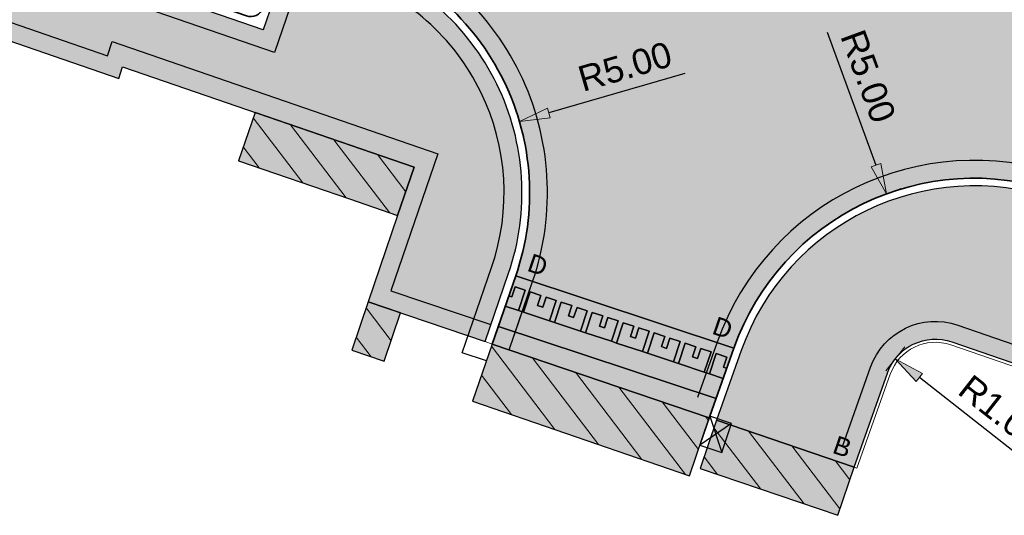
# Model space of a CAD drawing. Header units: metres. Extents: x 131295 to 132236, y 397710 to 398702.
# Tile 57 of 127: x 131443 to 131463, y 398024 to 398034. Entities that reach past the tile are written whole.
import ezdxf
from ezdxf.enums import TextEntityAlignment as Align

# ---------------------------------------------------------------- set-up
doc = ezdxf.new("R2010")
doc.units = ezdxf.units.M
doc.linetypes.add('AL-MATERIAALS', pattern=[2, 1, -1])
doc.layers.get('Defpoints').update_dxf_attribs({"color": 128})
for name, color, linetype, lineweight in [('N-KO-opsluitband 60x200mm', 2, 'Continuous', 25), ('N-KO-opsluitband achterkant', 8, 'Continuous', 5), ('N-KO-tekst banden', 1, 'Continuous', 18), ('N-KO-trottoirband 130-150x250mm', 3, 'Continuous', 35), ('N-KO-trottoirband achterkant', 8, 'Continuous', 5), ('N-RI-trottoirkolk', 7, 'Continuous', 25), ("N-VH-arcering 'MAT' grijs 254", 254, 'Continuous', 18), ('N-VH-arcering herstraten', 1, 'Continuous', 18), ('X-AL-maatvoering', 1, 'Continuous', 18), ('X-AL-materiaalscheiding', 1, 'AL-MATERIAALS', 18), ('X-AL-sinusdrempel grijs', 252, 'Continuous', 25), ('X-AL-sinusdrempel wit', 255, 'Continuous', 25), ('X-AL-sinusdrempel zwart', 250, 'Continuous', 25)]:
    doc.layers.add(name, color=color, linetype=linetype, lineweight=lineweight)
doc.layers.add("N-VH-arcering 'MAT' kleur 1 (heiderood)", color=7, linetype='Continuous', lineweight=18, true_color=0xd98c8c)
for name, color, linetype, plot in [('X-AL-contourlijnen', 30, 'Continuous', False), ('X-AL-hulplijn bandenlijnnummers', 30, 'Continuous', False), ('X-AL-hulplijn hoogtetekst', 190, 'Continuous', False)]:
    doc.layers.add(name, color=color, linetype=linetype, plot=plot)
doc.styles.add('CS Annotative', font='arial.ttf')
doc.dimstyles.new('CS Annotative', dxfattribs={"dimtxt": 2.5, "dimasz": 3, "dimexe": 0.18, "dimexo": 0.0625, "dimgap": 1, "dimtad": 1, "dimzin": 0, "dimdsep": 46, "dimtxsty": 'CS Annotative', "dimblk": 'CS Dimensionpijl', "dimcen": 0, "dimse1": 1, "dimse2": 1, "dimclrd": 256, "dimclre": 256, "dimclrt": 2, "dimadec": 0, "dimazin": 0, "dimtm": 1e-09, "dimtfac": 1, "dimtofl": 0, "dimtmove": 1, "dimatfit": 3, "dimfxl": 1, "dimtfillclr": 256, "dimtolj": 1, "dimtzin": 0, "dimarcsym": 0})
pattern_1 = [(307.33, (0, 0), (0.3975780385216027, 0.3032024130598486), [])]

# ---------------------------------------------------------------- blocks, each defined once
blk = doc.blocks.new('CS Dimensionpijl')
h = blk.add_hatch(color=256)
h.dxf.hatch_style = 1
h.paths.add_polyline_path([(-1, -0.1666666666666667), (0, 0), (-1, 0.1666666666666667)])
at = {"flags": 128}
blk.add_lwpolyline([(0, 0.5), (0, -0.5)], dxfattribs=at)
blk.add_lwpolyline([(-1, -0.1666666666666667), (0, 0), (-1, 0.1666666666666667)], close=True, dxfattribs=at)
blk = doc.blocks.new('*D216')
at = {"layer": 'Defpoints', "color": 0, "transparency": 16777216}
for p in [(131453.1349195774, 398031.7108259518), (131448.334383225, 398030.3126661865)]:
    blk.add_point(p, dxfattribs=at)
at = {"layer": 'X-AL-maatvoering', "lineweight": -2, "transparency": 16777216}
blk.add_line((131456.3758382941, 398032.6547459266), (131453.7109839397, 398031.8786051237), dxfattribs=at)
at = {"layer": 'X-AL-maatvoering', "lineweight": -2, "transparency": 16777216, "xscale": 0.6000000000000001, "yscale": 0.6000000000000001, "zscale": 0.6000000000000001, "rotation": 196.2382397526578}
blk.add_blockref('CS Dimensionpijl', (131453.1349195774, 398031.7108259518), dxfattribs=at)
at = {"layer": 'X-AL-maatvoering', "color": 2, "transparency": 16777216, "insert": (131455.2041306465, 398032.787688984), "char_height": 0.5, "attachment_point": 5, "rotation": 16.2382397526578, "style": 'CS Annotative'}
blk.add_mtext('\\A1;R5.00', dxfattribs=at)
blk = doc.blocks.new('*D217')
at = {"layer": 'Defpoints', "color": 0, "transparency": 16777216}
for p in [(131460.3334979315, 398030.2920403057), (131462.0543528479, 398025.5975053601)]:
    blk.add_point(p, dxfattribs=at)
at = {"layer": 'X-AL-maatvoering', "lineweight": -2, "transparency": 16777216}
blk.add_line((131459.1717213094, 398033.4613957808), (131460.1269953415, 398030.8553844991), dxfattribs=at)
at = {"layer": 'X-AL-maatvoering', "lineweight": -2, "transparency": 16777216, "xscale": 0.6000000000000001, "yscale": 0.6000000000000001, "zscale": 0.6000000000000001, "rotation": 290.1311977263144}
blk.add_blockref('CS Dimensionpijl', (131460.3334979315, 398030.2920403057), dxfattribs=at)
at = {"layer": 'X-AL-maatvoering', "color": 2, "transparency": 16777216, "insert": (131459.9735787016, 398032.596758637), "char_height": 0.5, "attachment_point": 5, "rotation": 290.13119772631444, "style": 'CS Annotative'}
blk.add_mtext('\\A1;R5.00', dxfattribs=at)
blk = doc.blocks.new('*D218')
at = {"layer": 'Defpoints', "color": 0, "transparency": 16777216}
for p in [(131461.2923036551, 398026.4409738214), (131462.0786852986, 398025.8232328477)]:
    blk.add_point(p, dxfattribs=at)
at = {"layer": 'X-AL-maatvoering', "lineweight": -2, "transparency": 16777216}
blk.add_line((131463.1604160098, 398024.973480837), (131460.9777509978, 398026.688070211), dxfattribs=at)
at = {"layer": 'X-AL-maatvoering', "lineweight": -2, "transparency": 16777216, "xscale": 0.6000000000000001, "yscale": 0.6000000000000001, "zscale": 0.6000000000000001, "rotation": 141.8486445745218}
blk.add_blockref('CS Dimensionpijl', (131460.5059220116, 398027.0587147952), dxfattribs=at)
at = {"layer": 'X-AL-maatvoering', "color": 2, "transparency": 16777216, "insert": (131462.5862471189, 398026.0034821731), "char_height": 0.5, "attachment_point": 5, "rotation": 321.84864457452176, "style": 'CS Annotative'}
blk.add_mtext('\\A1;R1.00', dxfattribs=at)
blk = doc.blocks.new('*U544')
for p, q in [((0.5075504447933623, 1.411521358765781), (1.60973159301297, -2.172847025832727)), ((2.624832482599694, 0.6501956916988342), (-0.5075504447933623, -1.411521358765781))]:
    blk.add_line(p, q)
blk.add_lwpolyline([(0.5075504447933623, 1.411521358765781), (-0.5075504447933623, -1.411521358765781), (1.60973159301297, -2.172847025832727), (2.624832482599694, 0.6501956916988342)], close=True)

msp = doc.modelspace()

# ---------------------------------------------------------------- hatches: boundary and pattern name
at = {"layer": "N-VH-arcering 'MAT' grijs 254"}
h = msp.add_hatch(color=256, dxfattribs=at)
h.dxf.hatch_style = 1
edge = h.paths.add_edge_path()
edge.add_line((131342.7596675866, 398069.7150251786), (131341.6284153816, 398070.1038041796))
edge.add_line((131341.6284153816, 398070.1038041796), (131341.1231030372, 398068.6334683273))
edge.add_line((131341.1231030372, 398068.6334683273), (131344.6623296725, 398067.4126458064))
edge.add_line((131344.6623296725, 398067.4126458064), (131344.6740631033, 398067.4469791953))
edge.add_line((131344.6740631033, 398067.4469791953), (131348.0075427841, 398066.3393957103))
edge.add_line((131348.0075427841, 398066.3393957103), (131348.1551189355, 398066.6045629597))
edge.add_line((131348.1551189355, 398066.6045629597), (131349.7807163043, 398066.0654328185))
edge.add_line((131349.7807163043, 398066.0654328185), (131349.7230970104, 398065.7357829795))
edge.add_line((131349.7230970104, 398065.7357829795), (131352.9977042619, 398064.5906258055))
edge.add_line((131352.9977042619, 398064.5906258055), (131359.3359764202, 398062.4226722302))
edge.add_line((131359.3359764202, 398062.4226722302), (131362.6641292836, 398061.2657356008))
edge.add_line((131362.6641292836, 398061.2657356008), (131364.5270973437, 398060.6138699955))
edge.add_line((131364.5270973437, 398060.6138699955), (131367.1167447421, 398059.7265202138))
edge.add_line((131367.1167447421, 398059.7265202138), (131367.026, 398059.459))
edge.add_line((131367.026, 398059.459), (131370.098, 398058.395))
edge.add_line((131370.098, 398058.395), (131370.1939942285, 398058.6743678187))
edge.add_line((131370.1939942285, 398058.6743678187), (131372.87, 398057.7548592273))
edge.add_line((131372.87, 398057.7548592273), (131372.798, 398057.475))
edge.add_line((131372.798, 398057.475), (131375.874, 398056.408))
edge.add_line((131375.874, 398056.408), (131375.9677388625, 398056.6843470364))
edge.add_line((131375.9677388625, 398056.6843470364), (131378.6559271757, 398055.7724946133))
edge.add_line((131378.6559271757, 398055.7724946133), (131378.565, 398055.482))
edge.add_line((131378.565, 398055.482), (131381.648, 398054.431))
edge.add_line((131381.648, 398054.431), (131381.7417237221, 398054.7073024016))
edge.add_line((131381.7417237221, 398054.7073024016), (131384.4259537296, 398053.7807277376))
edge.add_line((131384.4259537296, 398053.7807277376), (131384.333, 398053.51))
edge.add_line((131384.333, 398053.51), (131387.4252257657, 398052.4812634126))
edge.add_line((131387.4252257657, 398052.4812634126), (131387.496, 398052.694))
edge.add_line((131387.496, 398052.694), (131390.1800521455, 398051.7985150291))
edge.add_line((131390.1800521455, 398051.7985150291), (131390.098, 398051.52))
edge.add_line((131390.098, 398051.52), (131393.18, 398050.474))
edge.add_line((131393.18, 398050.474), (131393.2714851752, 398050.7368751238))
edge.add_line((131393.2714851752, 398050.7368751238), (131395.9504230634, 398049.816756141))
edge.add_line((131395.9504230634, 398049.816756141), (131395.88, 398049.547))
edge.add_line((131395.88, 398049.547), (131398.945, 398048.484))
edge.add_line((131398.945, 398048.484), (131399.0383878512, 398048.7557825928))
edge.add_line((131399.0383878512, 398048.7557825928), (131401.7112560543, 398047.8374293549))
edge.add_line((131401.7112560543, 398047.8374293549), (131401.639, 398047.568))
edge.add_line((131401.639, 398047.568), (131404.71, 398046.501))
edge.add_line((131404.71, 398046.501), (131404.8076832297, 398046.7735482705))
edge.add_line((131404.8076832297, 398046.7735482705), (131407.6766714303, 398045.7900599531))
edge.add_line((131407.6766714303, 398045.7900599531), (131407.594, 398045.52))
edge.add_line((131407.594, 398045.52), (131410.663, 398044.462))
edge.add_line((131410.663, 398044.462), (131410.7587688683, 398044.7407119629))
edge.add_line((131410.7587688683, 398044.7407119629), (131413.4489326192, 398043.8189923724))
edge.add_line((131413.4489326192, 398043.8189923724), (131413.353, 398043.539))
edge.add_line((131413.353, 398043.539), (131416.433, 398042.48))
edge.add_line((131416.433, 398042.48), (131416.5303210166, 398042.7632291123))
edge.add_line((131416.5303210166, 398042.7632291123), (131419.2121201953, 398041.8443754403))
edge.add_line((131419.2121201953, 398041.8443754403), (131419.112, 398041.553))
edge.add_line((131419.112, 398041.553), (131422.201, 398040.491))
edge.add_line((131422.201, 398040.491), (131422.3022357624, 398040.7856220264))
edge.add_line((131422.3022357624, 398040.7856220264), (131424.9762075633, 398039.8694502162))
edge.add_line((131424.9762075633, 398039.8694502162), (131424.874, 398039.572))
edge.add_line((131424.874, 398039.572), (131427.9534064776, 398038.513860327))
edge.add_line((131427.9534064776, 398038.513860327), (131428.0565548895, 398038.8140436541))
edge.add_line((131428.0565548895, 398038.8140436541), (131430.7684406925, 398037.8790389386))
edge.add_line((131430.7684406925, 398037.8790389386), (131430.665, 398037.578))
edge.add_line((131430.665, 398037.578), (131433.739, 398036.521))
edge.add_line((131433.739, 398036.521), (131433.8408027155, 398036.8172720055))
edge.add_line((131433.8408027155, 398036.8172720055), (131436.529101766, 398035.8882320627))
edge.add_line((131436.529101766, 398035.8882320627), (131436.428, 398035.594))
edge.add_line((131436.428, 398035.594), (131439.518, 398034.536))
edge.add_line((131439.518, 398034.536), (131439.6160726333, 398034.8214165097))
edge.add_line((131439.6160726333, 398034.8214165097), (131442.2801548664, 398033.9007455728))
edge.add_line((131442.2801548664, 398033.9007455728), (131442.183, 398033.618))
edge.add_line((131442.183, 398033.618), (131445.276, 398032.553))
edge.add_line((131445.276, 398032.553), (131445.352, 398032.781))
edge.add_line((131445.352, 398032.781), (131451.0680801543, 398030.8133967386))
edge.add_line((131451.0680801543, 398030.8133967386), (131450.7460321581, 398029.8695272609))
edge.add_line((131450.7460321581, 398029.8695272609), (131450.167661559, 398028.1744185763))
edge.add_line((131450.167661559, 398028.1744185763), (131452.4597349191, 398027.395141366))
edge.add_line((131452.4597349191, 398027.395141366), (131452.9206496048, 398028.7351172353))
edge.add_arc((131448.334383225, 398030.3126661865), 4.849999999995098, 341.0181981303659, 431.033621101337)
edge.add_line((131449.9106975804, 398034.8993570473), (131448.8710825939, 398035.2566429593))
edge.add_arc((131448.8223306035, 398035.1147865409), 0.1500000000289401, 71.03362109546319, 161.0336211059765)
edge.add_line((131448.6804741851, 398035.1635385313), (131448.1117009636, 398033.508546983))
edge.add_line((131448.1117009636, 398033.508546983), (131410.4724646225, 398046.4440750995))
edge.add_line((131410.4724646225, 398046.4440750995), (131411.0412377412, 398048.099066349))
edge.add_arc((131410.899381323, 398048.1478183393), 0.1499999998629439, 341.0336211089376, 431.0336210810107)
edge.add_line((131410.9481333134, 398048.2896747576), (131410.7368746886, 398047.6749636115))
edge.add_line((131410.7368746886, 398047.6749636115), (131410.5950182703, 398047.7237156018))
edge.add_line((131410.5950182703, 398047.7237156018), (131409.7438797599, 398048.0162275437))
edge.add_line((131409.7438797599, 398048.0162275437), (131409.6020233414, 398048.064979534))
edge.add_line((131409.6020233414, 398048.064979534), (131409.8132819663, 398048.6796906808))
edge.add_arc((131409.7645299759, 398048.5378342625), 0.1499999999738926, 71.03362108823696, 161.0336211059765)
edge.add_line((131409.6226735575, 398048.5865862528), (131409.0539004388, 398046.9315950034))
edge.add_line((131409.0539004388, 398046.9315950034), (131381.8174681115, 398056.2919771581))
edge.add_line((131381.8174681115, 398056.2919771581), (131382.3862412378, 398057.9469684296))
edge.add_arc((131382.2443848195, 398057.99572042), 0.1499999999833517, 341.0336210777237, 431.0336166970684)
edge.add_line((131382.2931368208, 398058.1375768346), (131381.1582855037, 398058.5275928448))
edge.add_arc((131381.1095335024, 398058.3857364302), 0.1499999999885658, 71.03361669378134, 161.0336211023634)
edge.add_line((131380.967677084, 398058.4344884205), (131380.3989039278, 398056.779497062))
edge.add_line((131380.3989039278, 398056.779497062), (131342.7596675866, 398069.7150251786))
h = msp.add_hatch(color=256, dxfattribs=at)
h.dxf.hatch_style = 1
h.paths.add_polyline_path([(131451.0680801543, 398030.8133967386), (131447.9490165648, 398031.8870485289), (131447.6259763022, 398030.9406597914), (131449.7996060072, 398030.1924475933), (131450.7460321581, 398029.8695272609)])
h = msp.add_hatch(color=256, dxfattribs=at)
h.dxf.hatch_style = 1
edge = h.paths.add_edge_path()
edge.add_line((131464.4774061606, 398029.4173630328), (131464.1936933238, 398029.5148670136))
edge.add_line((131464.1936933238, 398029.5148670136), (131464.339949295, 398029.9404362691))
edge.add_line((131464.339949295, 398029.9404362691), (131463.6306672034, 398030.1841962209))
edge.add_arc((131462.0543528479, 398025.5975053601), 4.849999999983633, 71.03362110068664, 160.4888448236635)
edge.add_line((131457.4828569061, 398027.2173587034), (131456.9990038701, 398025.8518448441))
edge.add_line((131456.9990038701, 398025.8518448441), (131459.6975374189, 398024.9343760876))
edge.add_line((131459.6975374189, 398024.9343760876), (131460.3497271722, 398026.7749642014))
edge.add_arc((131461.292303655, 398026.4409738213), 1.000000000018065, 71.03362109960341, 160.4888448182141, ccw=False)
edge.add_line((131461.6173169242, 398027.3866832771), (131463.5511183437, 398026.7220910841))
edge.add_line((131463.5511183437, 398026.7220910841), (131464.4774061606, 398029.4173630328))
h = msp.add_hatch(color=256, dxfattribs=at)
h.dxf.hatch_style = 1
h.paths.add_polyline_path([(131450.167661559, 398028.1744185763), (131449.8457690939, 398027.2276423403), (131450.4821346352, 398027.0112857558), (131450.8040271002, 398027.9580619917)])
h = msp.add_hatch(color=256, dxfattribs=at)
h.dxf.hatch_style = 1
h.paths.add_polyline_path([(131459.6975374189, 398024.9343760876), (131456.9990038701, 398025.8518448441), (131456.6771114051, 398024.9050686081), (131459.3756449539, 398023.9875998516)])
at = {"layer": "N-VH-arcering 'MAT' kleur 1 (heiderood)"}
h = msp.add_hatch(color=256, dxfattribs=at)
h.dxf.hatch_style = 1
edge = h.paths.add_edge_path()
edge.add_line((131464.7844696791, 398033.5414804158), (131455.3208627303, 398036.7938680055))
edge.add_line((131455.3208627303, 398036.7938680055), (131451.0645048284, 398038.256655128))
edge.add_line((131451.0645048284, 398038.256655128), (131449.9594495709, 398035.0412134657))
edge.add_arc((131448.334383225, 398030.3126661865), 5.000000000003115, -18.98180187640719, 71.03362110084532, ccw=False)
edge.add_line((131453.0624928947, 398028.686327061), (131457.3408656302, 398027.2657504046))
edge.add_line((131457.3408656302, 398027.2657504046), (131457.3414704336, 398027.2674572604))
edge.add_arc((131462.0543528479, 398025.5975053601), 4.999999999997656, 71.03362110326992, 160.4888448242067, ccw=False)
edge.add_line((131463.6794191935, 398030.3260526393), (131464.7844696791, 398033.5414804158))
h = msp.add_hatch(color=256, dxfattribs=at)
h.dxf.hatch_style = 1
h.paths.add_polyline_path([(131452.7209420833, 398027.6933670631), (131452.6017522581, 398027.346857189), (131456.8569757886, 398025.9001326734), (131456.9901059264, 398026.2758480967)])
h = msp.add_hatch(color=256, dxfattribs=at)
h.dxf.hatch_style = 1
h.paths.add_polyline_path([(131456.8569757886, 398025.9001326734), (131452.6017522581, 398027.346857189), (131452.2162342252, 398026.2260033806), (131456.4702493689, 398024.7626615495)])
at = {"layer": 'N-VH-arcering herstraten'}
h = msp.add_hatch(dxfattribs=at)
h.set_pattern_fill('CS-HERSTRATEN', color=256, angle=262.33)
h.set_pattern_definition(pattern_1)
h.paths.add_polyline_path([(131451.0680801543, 398030.8133967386), (131447.9490165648, 398031.8870485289), (131447.6259763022, 398030.9406597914), (131449.7996060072, 398030.1924475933), (131450.7460321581, 398029.8695272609)])
h = msp.add_hatch(dxfattribs=at)
h.set_pattern_fill('CS-HERSTRATEN', color=256, angle=262.33)
h.set_pattern_definition(pattern_1)
h.paths.add_polyline_path([(131450.167661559, 398028.1744185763), (131449.8457690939, 398027.2276423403), (131450.4821346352, 398027.0112857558), (131450.8040271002, 398027.9580619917)])
h = msp.add_hatch(dxfattribs=at)
h.set_pattern_fill('CS-HERSTRATEN', color=256, angle=262.33)
h.set_pattern_definition(pattern_1)
h.paths.add_polyline_path([(131456.8569757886, 398025.9001326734), (131452.6017522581, 398027.346857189), (131452.2162342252, 398026.2260033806), (131456.4702493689, 398024.7626615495)])
h = msp.add_hatch(dxfattribs=at)
h.set_pattern_fill('CS-HERSTRATEN', color=256, angle=262.33)
h.set_pattern_definition(pattern_1)
h.paths.add_polyline_path([(131459.6975374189, 398024.9343760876), (131456.9990038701, 398025.8518448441), (131456.6771114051, 398024.9050686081), (131459.3756449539, 398023.9875998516)])
at = {"layer": 'X-AL-sinusdrempel grijs'}
msp.add_hatch(color=256, dxfattribs=at).paths.add_polyline_path([(131457.1304098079, 398026.6718090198), (131456.8598791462, 398026.7616351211), (131456.7602287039, 398026.7947227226), (131456.2524859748, 398026.96331193), (131456.1528355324, 398026.9963995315), (131455.6450928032, 398027.164988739), (131455.545442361, 398027.1980763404), (131455.0376996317, 398027.3666655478), (131454.9380491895, 398027.3997531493), (131454.4303064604, 398027.5683423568), (131454.3306560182, 398027.6014299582), (131453.822913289, 398027.7700191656), (131453.7232628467, 398027.8031067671), (131453.2155201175, 398027.9716959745), (131453.1158696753, 398028.0047835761), (131452.8575624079, 398028.0905510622), (131452.7209420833, 398027.6933670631), (131456.9901059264, 398026.2758480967)])
at = {"layer": 'X-AL-sinusdrempel wit'}
msp.add_hatch(color=256, dxfattribs=at).paths.add_polyline_path([(131453.0624928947, 398028.686327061), (131452.9258725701, 398028.2891430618), (131452.9827439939, 398028.2702596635), (131453.0489191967, 398028.4695605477), (131453.2482200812, 398028.4033853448), (131453.1158696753, 398028.0047835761), (131453.2155201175, 398027.9716959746), (131453.3478705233, 398028.3702977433), (131453.556661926, 398028.3009713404), (131453.4904867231, 398028.1016704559), (131453.5901371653, 398028.0685828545), (131453.6563123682, 398028.2678837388), (131453.8556132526, 398028.2017085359), (131453.7232628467, 398027.8031067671), (131453.822913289, 398027.7700191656), (131453.9552636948, 398028.1686209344), (131454.1640550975, 398028.0992945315), (131454.0978798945, 398027.899993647), (131454.1975303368, 398027.8669060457), (131454.2637055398, 398028.0662069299), (131454.463006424, 398028.0000317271), (131454.3306560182, 398027.6014299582), (131454.4303064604, 398027.5683423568), (131454.5626568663, 398027.9669441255), (131454.7714482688, 398027.8976177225), (131454.7052730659, 398027.698316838), (131454.8049235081, 398027.6652292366), (131454.871098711, 398027.8645301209), (131455.0703995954, 398027.7983549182), (131454.9380491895, 398027.3997531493), (131455.0376996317, 398027.3666655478), (131455.1700500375, 398027.7652673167), (131455.3788414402, 398027.6959409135), (131455.3126662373, 398027.4966400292), (131455.4123166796, 398027.4635524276), (131455.4784918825, 398027.6628533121), (131455.6777927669, 398027.5966781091), (131455.545442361, 398027.1980763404), (131455.6450928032, 398027.164988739), (131455.777443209, 398027.5635905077), (131455.9862346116, 398027.4942641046), (131455.9200594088, 398027.2949632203), (131456.019709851, 398027.2618756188), (131456.085885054, 398027.4611765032), (131456.2851859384, 398027.3950013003), (131456.1528355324, 398026.9963995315), (131456.2524859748, 398026.96331193), (131456.3848363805, 398027.3619136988), (131456.5936277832, 398027.2925872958), (131456.5274525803, 398027.0932864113), (131456.6271030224, 398027.0601988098), (131456.6932782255, 398027.2594996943), (131456.8925791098, 398027.1933244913), (131456.7602287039, 398026.7947227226), (131456.8598791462, 398026.7616351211), (131456.992229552, 398027.1602368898), (131457.2010209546, 398027.0909104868), (131457.1348457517, 398026.8916096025), (131457.2005617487, 398026.8697894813), (131457.3408656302, 398027.2657504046)])
at = {"layer": 'X-AL-sinusdrempel zwart'}
for points in [[(131453.2482200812, 398028.403385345), (131453.0489191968, 398028.4695605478), (131452.982743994, 398028.2702596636), (131452.9258725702, 398028.2891430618), (131452.8575624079, 398028.0905510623), (131453.1158696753, 398028.0047835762)], [(131453.8556132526, 398028.2017085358), (131453.6563123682, 398028.2678837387), (131453.5901371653, 398028.0685828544), (131453.490486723, 398028.1016704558), (131453.556661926, 398028.3009713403), (131453.3478705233, 398028.3702977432), (131453.2155201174, 398027.9716959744), (131453.7232628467, 398027.803106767)], [(131454.463006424, 398028.000031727), (131454.2637055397, 398028.0662069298), (131454.1975303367, 398027.8669060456), (131454.0978798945, 398027.8999936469), (131454.1640550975, 398028.0992945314), (131453.9552636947, 398028.1686209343), (131453.822913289, 398027.7700191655), (131454.3306560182, 398027.6014299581)], [(131455.0703995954, 398027.7983549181), (131454.8710987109, 398027.8645301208), (131454.8049235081, 398027.6652292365), (131454.7052730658, 398027.6983168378), (131454.7714482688, 398027.8976177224), (131454.5626568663, 398027.9669441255), (131454.4303064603, 398027.5683423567), (131454.9380491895, 398027.3997531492)], [(131455.6777927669, 398027.596678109), (131455.4784918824, 398027.662853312), (131455.4123166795, 398027.4635524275), (131455.3126662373, 398027.4966400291), (131455.3788414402, 398027.6959409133), (131455.1700500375, 398027.7652673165), (131455.0376996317, 398027.3666655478), (131455.545442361, 398027.1980763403)], [(131456.2851859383, 398027.3950013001), (131456.0858850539, 398027.461176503), (131456.019709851, 398027.2618756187), (131455.9200594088, 398027.2949632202), (131455.9862346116, 398027.4942641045), (131455.777443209, 398027.5635905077), (131455.6450928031, 398027.1649887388), (131456.1528355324, 398026.9963995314)], [(131456.8925791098, 398027.1933244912), (131456.6932782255, 398027.2594996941), (131456.6271030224, 398027.0601988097), (131456.5274525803, 398027.0932864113), (131456.5936277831, 398027.2925872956), (131456.3848363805, 398027.3619136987), (131456.2524859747, 398026.9633119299), (131456.7602287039, 398026.7947227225)], [(131457.2005617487, 398026.8697894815), (131457.1348457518, 398026.8916096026), (131457.2010209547, 398027.0909104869), (131456.9922295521, 398027.16023689), (131456.8598791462, 398026.7616351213), (131457.1304098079, 398026.6718090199)]]:
    msp.add_hatch(color=256, dxfattribs=at).paths.add_polyline_path(points)

# ---------------------------------------------------------------- linework, layer by layer
at = {"layer": 'N-KO-opsluitband 60x200mm', "flags": 128}
msp.add_lwpolyline([(131459.6975374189, 398024.9343760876), (131460.3497271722, 398026.7749642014, -0.4114314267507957), (131461.6173169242, 398027.3866832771), (131463.5511183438, 398026.722091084)], format="xyb", dxfattribs=at)
at = {"layer": 'N-KO-opsluitband achterkant', "flags": 128}
msp.add_lwpolyline([(131459.6975374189, 398024.9343760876), (131459.7540920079, 398024.9143366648), (131460.4062817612, 398026.7549247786, -0.4114314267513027), (131461.5978161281, 398027.3299407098), (131463.5316175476, 398026.6653485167), (131463.5511183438, 398026.722091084), (131463.5121167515, 398026.6086059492), (131464.4593128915, 398026.2830817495), (131464.2219899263, 398025.5925297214), (131464.335475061, 398025.5535281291)], format="xyb", dxfattribs=at)
at = {"layer": 'N-KO-trottoirband 130-150x250mm', "ltscale": 0.8}
for points in [[(131452.6017522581, 398027.346857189), (131453.0624928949, 398028.6863270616, 0.4142924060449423), (131449.9594495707, 398035.0412134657), (131448.9198345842, 398035.3984993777, 0.4142135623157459), (131448.5386177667, 398035.2122905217), (131448.0998498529, 398033.9355827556, -0.4142135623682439), (131447.7821691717, 398033.780408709), (131410.8995003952, 398046.4559262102, -0.4142135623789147), (131410.7443263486, 398046.7736068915), (131411.1830941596, 398048.0503143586, 0.4142135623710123), (131410.9968853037, 398048.4315311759)], [(131464.3887012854, 398030.0822926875), (131463.6794191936, 398030.3260526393, 0.4114314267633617), (131457.3414704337, 398027.2674572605), (131456.8689394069, 398025.9338959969)]]:
    msp.add_lwpolyline(points, format="xyb", dxfattribs=at)
at = {"layer": 'N-KO-trottoirband achterkant', "ltscale": 0.8}
for points in [[(131452.6017522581, 398027.346857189), (131452.4597349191, 398027.395141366), (131452.9206496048, 398028.7351172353, 0.4142924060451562), (131449.9106975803, 398034.8993570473), (131448.8710825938, 398035.2566429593, 0.4142135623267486), (131448.6804741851, 398035.1635385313), (131448.1117009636, 398033.508546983), (131410.4724646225, 398046.4440750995), (131411.0412377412, 398048.0990663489, 0.4142135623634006), (131410.9481333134, 398048.2896747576)], [(131464.339949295, 398029.9404362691), (131463.6306672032, 398030.1841962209, 0.4114314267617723), (131457.4828569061, 398027.2173587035), (131457.0109674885, 398025.8856081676), (131456.8689394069, 398025.9338959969)]]:
    msp.add_lwpolyline(points, format="xyb", dxfattribs=at)
at = {"layer": 'X-AL-contourlijnen', "flags": 128}
msp.add_lwpolyline([(131442.183, 398033.618), (131445.276, 398032.553), (131445.352, 398032.781), (131451.0680801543, 398030.8133967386), (131450.7460321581, 398029.8695272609), (131450.167661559, 398028.1744185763), (131452.4597349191, 398027.395141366), (131452.9206496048, 398028.7351172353, 0.4142924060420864), (131449.9106975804, 398034.8993570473), (131448.8710825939, 398035.2566429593, 0.4142135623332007), (131448.6804741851, 398035.1635385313), (131448.1117009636, 398033.508546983), (131410.4724646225, 398046.4440750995)], format="xyb", dxfattribs=at)
for points in [[(131464.7844696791, 398033.5414804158), (131455.3208627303, 398036.7938680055), (131451.0645048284, 398038.256655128), (131449.9594495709, 398035.0412134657, -0.4142924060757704), (131453.0624928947, 398028.686327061), (131457.3408656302, 398027.2657504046), (131457.3414704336, 398027.2674572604, -0.41143142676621), (131463.6794191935, 398030.3260526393)], [(131464.4774061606, 398029.4173630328), (131464.1936933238, 398029.5148670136), (131464.339949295, 398029.9404362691), (131463.6306672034, 398030.1841962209, 0.4114314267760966), (131457.4828569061, 398027.2173587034), (131456.9990038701, 398025.8518448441), (131459.6975374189, 398024.9343760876), (131460.3497271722, 398026.7749642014, -0.4114314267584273), (131461.6173169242, 398027.3866832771), (131463.5511183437, 398026.7220910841)]]:
    msp.add_lwpolyline(points, format="xyb", close=True, dxfattribs=at)
for points in [[(131451.0680801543, 398030.8133967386), (131447.9490165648, 398031.8870485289), (131447.6259763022, 398030.9406597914), (131449.7996060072, 398030.1924475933), (131450.7460321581, 398029.8695272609)], [(131453.0624928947, 398028.686327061), (131452.9258725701, 398028.2891430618), (131452.9827439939, 398028.2702596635), (131453.0489191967, 398028.4695605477), (131453.2482200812, 398028.4033853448), (131453.1158696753, 398028.0047835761), (131453.2155201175, 398027.9716959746), (131453.3478705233, 398028.3702977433), (131453.556661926, 398028.3009713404), (131453.4904867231, 398028.1016704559), (131453.5901371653, 398028.0685828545), (131453.6563123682, 398028.2678837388), (131453.8556132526, 398028.2017085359), (131453.7232628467, 398027.8031067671), (131453.822913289, 398027.7700191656), (131453.9552636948, 398028.1686209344), (131454.1640550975, 398028.0992945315), (131454.0978798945, 398027.899993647), (131454.1975303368, 398027.8669060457), (131454.2637055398, 398028.0662069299), (131454.463006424, 398028.0000317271), (131454.3306560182, 398027.6014299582), (131454.4303064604, 398027.5683423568), (131454.5626568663, 398027.9669441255), (131454.7714482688, 398027.8976177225), (131454.7052730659, 398027.698316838), (131454.8049235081, 398027.6652292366), (131454.871098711, 398027.8645301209), (131455.0703995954, 398027.7983549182), (131454.9380491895, 398027.3997531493), (131455.0376996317, 398027.3666655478), (131455.1700500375, 398027.7652673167), (131455.3788414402, 398027.6959409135), (131455.3126662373, 398027.4966400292), (131455.4123166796, 398027.4635524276), (131455.4784918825, 398027.6628533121), (131455.6777927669, 398027.5966781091), (131455.545442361, 398027.1980763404), (131455.6450928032, 398027.164988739), (131455.777443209, 398027.5635905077), (131455.9862346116, 398027.4942641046), (131455.9200594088, 398027.2949632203), (131456.019709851, 398027.2618756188), (131456.085885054, 398027.4611765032), (131456.2851859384, 398027.3950013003), (131456.1528355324, 398026.9963995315), (131456.2524859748, 398026.96331193), (131456.3848363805, 398027.3619136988), (131456.5936277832, 398027.2925872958), (131456.5274525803, 398027.0932864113), (131456.6271030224, 398027.0601988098), (131456.6932782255, 398027.2594996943), (131456.8925791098, 398027.1933244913), (131456.7602287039, 398026.7947227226), (131456.8598791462, 398026.7616351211), (131456.992229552, 398027.1602368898), (131457.2010209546, 398027.0909104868), (131457.1348457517, 398026.8916096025), (131457.2005617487, 398026.8697894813), (131457.3408656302, 398027.2657504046)], [(131453.2482200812, 398028.403385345), (131453.0489191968, 398028.4695605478), (131452.982743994, 398028.2702596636), (131452.9258725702, 398028.2891430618), (131452.8575624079, 398028.0905510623), (131453.1158696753, 398028.0047835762)], [(131453.8556132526, 398028.2017085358), (131453.6563123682, 398028.2678837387), (131453.5901371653, 398028.0685828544), (131453.490486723, 398028.1016704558), (131453.556661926, 398028.3009713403), (131453.3478705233, 398028.3702977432), (131453.2155201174, 398027.9716959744), (131453.7232628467, 398027.803106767)], [(131450.167661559, 398028.1744185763), (131449.8457690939, 398027.2276423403), (131450.4821346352, 398027.0112857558), (131450.8040271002, 398027.9580619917)], [(131457.1304098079, 398026.6718090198), (131456.8598791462, 398026.7616351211), (131456.7602287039, 398026.7947227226), (131456.2524859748, 398026.96331193), (131456.1528355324, 398026.9963995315), (131455.6450928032, 398027.164988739), (131455.545442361, 398027.1980763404), (131455.0376996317, 398027.3666655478), (131454.9380491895, 398027.3997531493), (131454.4303064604, 398027.5683423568), (131454.3306560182, 398027.6014299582), (131453.822913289, 398027.7700191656), (131453.7232628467, 398027.8031067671), (131453.2155201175, 398027.9716959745), (131453.1158696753, 398028.0047835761), (131452.8575624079, 398028.0905510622), (131452.7209420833, 398027.6933670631), (131456.9901059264, 398026.2758480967)], [(131454.463006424, 398028.000031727), (131454.2637055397, 398028.0662069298), (131454.1975303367, 398027.8669060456), (131454.0978798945, 398027.8999936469), (131454.1640550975, 398028.0992945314), (131453.9552636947, 398028.1686209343), (131453.822913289, 398027.7700191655), (131454.3306560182, 398027.6014299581)], [(131455.0703995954, 398027.7983549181), (131454.8710987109, 398027.8645301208), (131454.8049235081, 398027.6652292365), (131454.7052730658, 398027.6983168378), (131454.7714482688, 398027.8976177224), (131454.5626568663, 398027.9669441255), (131454.4303064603, 398027.5683423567), (131454.9380491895, 398027.3997531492)], [(131455.6777927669, 398027.596678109), (131455.4784918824, 398027.662853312), (131455.4123166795, 398027.4635524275), (131455.3126662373, 398027.4966400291), (131455.3788414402, 398027.6959409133), (131455.1700500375, 398027.7652673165), (131455.0376996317, 398027.3666655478), (131455.545442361, 398027.1980763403)], [(131452.7209420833, 398027.6933670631), (131452.6017522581, 398027.346857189), (131456.8569757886, 398025.9001326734), (131456.9901059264, 398026.2758480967)], [(131456.2851859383, 398027.3950013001), (131456.0858850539, 398027.461176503), (131456.019709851, 398027.2618756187), (131455.9200594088, 398027.2949632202), (131455.9862346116, 398027.4942641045), (131455.777443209, 398027.5635905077), (131455.6450928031, 398027.1649887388), (131456.1528355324, 398026.9963995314)], [(131456.8569757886, 398025.9001326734), (131452.6017522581, 398027.346857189), (131452.2162342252, 398026.2260033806), (131456.4702493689, 398024.7626615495)], [(131456.8925791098, 398027.1933244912), (131456.6932782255, 398027.2594996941), (131456.6271030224, 398027.0601988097), (131456.5274525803, 398027.0932864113), (131456.5936277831, 398027.2925872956), (131456.3848363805, 398027.3619136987), (131456.2524859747, 398026.9633119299), (131456.7602287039, 398026.7947227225)], [(131457.2005617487, 398026.8697894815), (131457.1348457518, 398026.8916096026), (131457.2010209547, 398027.0909104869), (131456.9922295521, 398027.16023689), (131456.8598791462, 398026.7616351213), (131457.1304098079, 398026.6718090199)], [(131459.6975374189, 398024.9343760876), (131456.9990038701, 398025.8518448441), (131456.6771114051, 398024.9050686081), (131459.3756449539, 398023.9875998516)]]:
    msp.add_lwpolyline(points, close=True, dxfattribs=at)
at = {"layer": 'X-AL-hulplijn bandenlijnnummers', "ltscale": 0.8}
for points in [[(131453.0303002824, 398027.5167000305), (131453.3934605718, 398028.5724833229, 0.4142924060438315), (131450.0732042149, 398035.3722117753), (131449.0335892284, 398035.7294976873, 0.4142135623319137), (131448.2076194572, 398035.3260451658), (131447.8013528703, 398034.1439083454), (131411.107825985, 398046.7544231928), (131411.5140924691, 398047.9365597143, 0.2846489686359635), (131411.3622825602, 398048.604132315, 0.2846489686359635)], [(131464.2187430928, 398030.5107949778), (131463.7931738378, 398030.6570509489, 0.411431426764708), (131457.0115686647, 398027.3843538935), (131456.6272711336, 398026.2998022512)]]:
    msp.add_lwpolyline(points, format="xyb", dxfattribs=at)
at = {"layer": 'X-AL-hulplijn bandenlijnnummers', "flags": 128}
msp.add_lwpolyline([(131459.4678327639, 398025.3340456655), (131460.0198254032, 398026.8918608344, -0.4114314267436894), (131461.7310715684, 398027.7176815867), (131463.3811601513, 398027.1505933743)], format="xyb", dxfattribs=at)
at = {"layer": 'X-AL-hulplijn hoogtetekst', "ltscale": 0.8}
for points in [[(131452.9327199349, 398027.2330134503), (131453.3934605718, 398028.5724833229, 0.4142924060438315), (131450.0732042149, 398035.3722117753), (131449.0335892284, 398035.7294976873, 0.4142135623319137), (131448.2076194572, 398035.3260451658), (131447.8013528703, 398034.1439083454), (131411.107825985, 398046.7544231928), (131411.5140924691, 398047.9365597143, 0.4142135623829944), (131411.1106399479, 398048.7625294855, 0.4142135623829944)], [(131452.4890898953, 398027.0154855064), (131452.0145166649, 398027.1768346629), (131452.589681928, 398028.8489609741, 0.4142924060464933), (131449.7969429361, 398034.5683587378), (131448.9464698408, 398034.860641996), (131448.3289446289, 398033.0637940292), (131410.0277116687, 398046.2268314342), (131410.6656384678, 398048.0830430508)]]:
    msp.add_lwpolyline(points, format="xyb", dxfattribs=at)
at = {"layer": 'X-AL-hulplijn hoogtetekst', "flags": 128}
msp.add_lwpolyline([(131422.0848682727, 398041.2300714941), (131425.4210494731, 398040.0870096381), (131425.3187408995, 398039.7892654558), (131427.736141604, 398038.9586029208), (131427.8394082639, 398039.2591303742), (131431.2130634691, 398038.0959606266), (131431.1097171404, 398037.7951963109), (131433.5217571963, 398036.965812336), (131433.6237364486, 398037.2625981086), (131436.9736427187, 398036.104915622), (131436.8728654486, 398035.8116279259), (131439.3006090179, 398034.9803810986), (131439.3990063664, 398035.2667426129), (131442.7246958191, 398034.1174291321), (131442.6276689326, 398033.8350560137), (131445.055737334, 398032.999009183), (131445.1491973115, 398033.2793891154), (131451.5362941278, 398031.0752448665), (131450.6129490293, 398028.3927017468), (131452.5723972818, 398027.7265130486)], dxfattribs=at)
at = {"layer": 'X-AL-materiaalscheiding', "flags": 128}
for points in [[(131344.642926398, 398067.355869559), (131344.6740631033, 398067.4469791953), (131348.0075427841, 398066.3393957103), (131348.1551189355, 398066.6045629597), (131349.7807163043, 398066.0654328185), (131349.7230970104, 398065.7357829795), (131352.9977042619, 398064.5906258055), (131359.3359764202, 398062.4226722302), (131362.6641292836, 398061.2657356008), (131364.5270973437, 398060.6138699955), (131367.1167447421, 398059.7265202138), (131367.026, 398059.459), (131370.098, 398058.395), (131370.1939942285, 398058.6743678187), (131372.87, 398057.7548592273), (131372.798, 398057.475), (131375.874, 398056.408), (131375.9677388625, 398056.6843470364), (131378.6559271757, 398055.7724946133), (131378.565, 398055.482), (131381.648, 398054.431), (131381.7417237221, 398054.7073024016), (131384.4259537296, 398053.7807277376), (131384.333, 398053.51), (131387.4252257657, 398052.4812634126), (131387.496, 398052.694), (131390.1800521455, 398051.7985150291), (131390.098, 398051.52), (131393.18, 398050.474), (131393.2714851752, 398050.7368751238), (131395.9504230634, 398049.816756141), (131395.88, 398049.547), (131398.945, 398048.484), (131399.0383878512, 398048.7557825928), (131401.7112560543, 398047.8374293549), (131401.639, 398047.568), (131404.71, 398046.501), (131404.8076832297, 398046.7735482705), (131407.6766714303, 398045.7900599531), (131407.594, 398045.52), (131410.663, 398044.462), (131410.7587688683, 398044.7407119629), (131413.4489326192, 398043.8189923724), (131413.353, 398043.539), (131416.433, 398042.48), (131416.5303210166, 398042.7632291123), (131419.2121201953, 398041.8443754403), (131419.112, 398041.553), (131422.201, 398040.491), (131422.3022357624, 398040.7856220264), (131424.9762075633, 398039.8694502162), (131424.874, 398039.572), (131427.9534064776, 398038.513860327), (131428.0565548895, 398038.8140436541), (131430.7684406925, 398037.8790389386), (131430.665, 398037.578), (131433.739, 398036.521), (131433.8408027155, 398036.8172720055), (131436.529101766, 398035.8882320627), (131436.428, 398035.594), (131439.518, 398034.536), (131439.6160726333, 398034.8214165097), (131442.2801548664, 398033.9007455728), (131442.183, 398033.618), (131445.276, 398032.553), (131445.352, 398032.781), (131451.0680801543, 398030.8133967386), (131450.167661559, 398028.1744185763), (131452.4597349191, 398027.395141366)], [(131447.9490165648, 398031.8870485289), (131447.6259763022, 398030.9406597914), (131449.7996060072, 398030.1924475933), (131450.7460321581, 398029.8695272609)], [(131457.3408656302, 398027.2657504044), (131453.0624928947, 398028.6863270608)], [(131450.8040271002, 398027.9580619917), (131450.4821346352, 398027.0112857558), (131449.8457690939, 398027.2276423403), (131450.167661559, 398028.1744185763)], [(131456.9901059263, 398026.2758480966), (131452.7209420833, 398027.6933670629)], [(131452.6017522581, 398027.346857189), (131456.8569757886, 398025.9001326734)], [(131456.4702493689, 398024.7626615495), (131452.2162342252, 398026.2260033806)], [(131459.6975374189, 398024.9343760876), (131456.9990038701, 398025.8518448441)], [(131459.3756449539, 398023.9875998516), (131456.6771114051, 398024.9050686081)]]:
    msp.add_lwpolyline(points, dxfattribs=at)

# ---------------------------------------------------------------- block references
at = {"layer": 'N-RI-trottoirkolk', "xscale": 0.2, "yscale": 0.2, "zscale": 0.2, "rotation": 1}
msp.add_blockref('*U544', (131456.7719373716, 398025.6500107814), dxfattribs=at)

# ---------------------------------------------------------------- texts
at = {"layer": 'N-KO-tekst banden', "style": 'CS Annotative'}
for s, height, p in [('D', 0.36, (131453.4944604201, 398028.899830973)), ('D', 0.36, (131457.1202600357, 398027.6656514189)), ('B', 0.3599999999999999, (131459.4678327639, 398025.3340456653))]:
    msp.add_text(s, height=height, rotation=341.0304262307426, dxfattribs=at).set_placement(p, align=Align.MIDDLE)

# ---------------------------------------------------------------- dimensions: what is measured, and where the dimension line sits
at = {"layer": 'X-AL-maatvoering'}
for center, mpoint, picture, middle in [((131462.0543528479, 398025.5975053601), (131460.3334979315, 398030.2920403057), '*D217', (131459.9735787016, 398032.596758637)), ((131448.334383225, 398030.3126661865), (131453.1349195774, 398031.7108259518), '*D216', (131455.331443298, 398032.350565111))]:
    dim = msp.add_radius_dim(center=center, mpoint=mpoint, dimstyle='CS Annotative', dxfattribs=at)
    dim.commit()
    dim.dimension.update_dxf_attribs({"geometry": picture, "text_midpoint": middle})
dim = msp.add_radius_dim(center=(131461.2923036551, 398026.4409738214), mpoint=(131462.0786852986, 398025.8232328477), dimstyle='CS Annotative', dxfattribs=at)
dim.commit()
dim.dimension.update_dxf_attribs({"geometry": '*D218', "text_midpoint": (131462.3049979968, 398025.6454532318), "dimtype": 164})

doc.saveas('drawing.dxf')
